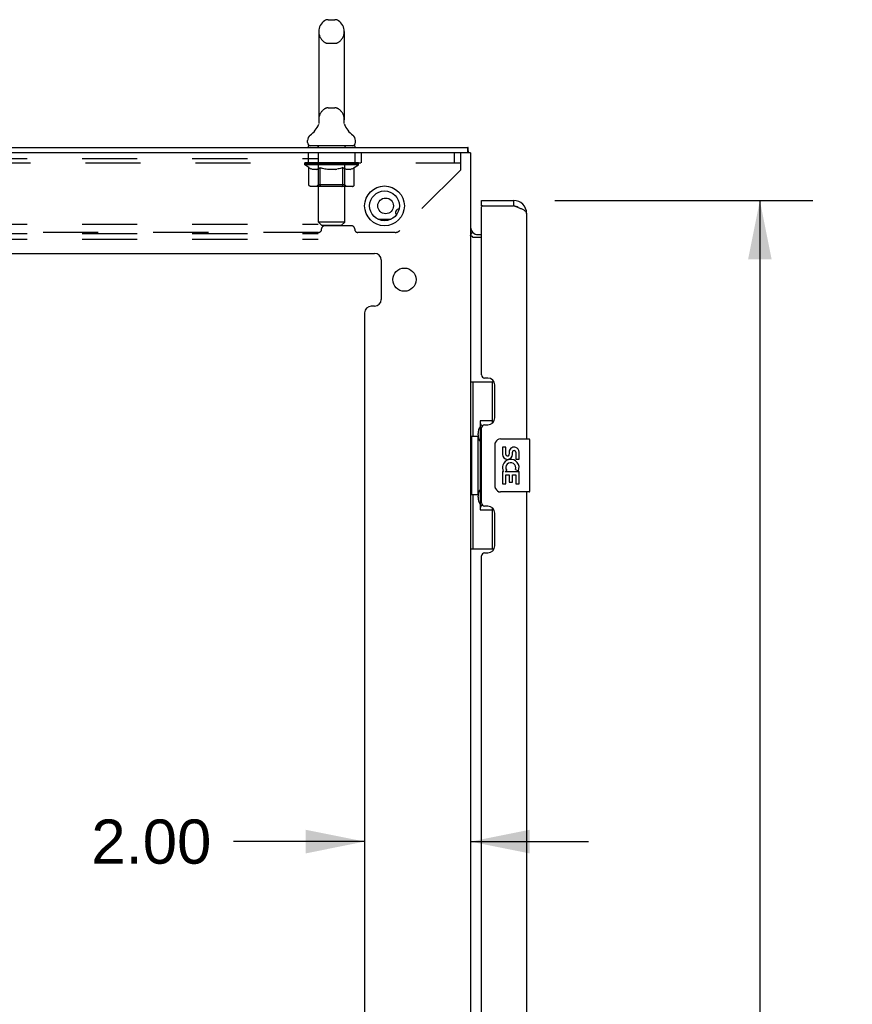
# Model space of a CAD drawing. Header units: inches. Extents: x 0 to 189, y 0 to 122.
# Tile 11 of 35: x 35 to 50, y 62 to 81. Entities that reach past the tile are written whole.
import ezdxf

# ---------------------------------------------------------------- set-up
doc = ezdxf.new("R2010")
doc.units = ezdxf.units.IN
doc.header["$LTSCALE"] = 10.388889
doc.header["$MEASUREMENT"] = 0
doc.linetypes.add('HIDDEN', pattern=[0.2, 0.1, -0.1])
doc.layers.get('0').update_dxf_attribs({"linetype": 'CONTINUOUS'})
for name, color, linetype in [('02___PRT_ALL_AXES', 7, 'CONTINUOUS'), ('DEFAULT_2', 8, 'HIDDEN'), ('DIMENSIONS', 7, 'CONTINUOUS')]:
    doc.layers.add(name, color=color, linetype=linetype)
doc.styles.get("Standard").update_dxf_attribs({"font": 'arial.ttf'})
doc.dimstyles.new('DIMSTYLE_1', dxfattribs={"dimtxt": 0.833333, "dimasz": 1.111111, "dimexe": 0.09, "dimexo": 0.07, "dimgap": 0.0375, "dimtad": 0, "dimtih": 1, "dimtoh": 1, "dimzin": 4, "dimdsep": 46, "dimtxsty": 'Standard', "dimblk": '_FILLED', "dimblk1": '_FILLED', "dimblk2": '_FILLED', "dimcen": 0.09, "dimazin": 1, "dimtfac": 1, "dimtdec": 3, "dimtofl": 0, "dimtmove": 0, "dimatfit": 3, "dimldrblk": '_FILLED', "dimfxl": 0, "dimtolj": 1, "dimtzin": 4, "dimarcsym": 0})

# ---------------------------------------------------------------- blocks, each defined once
blk = doc.blocks.new('_FILLED')
at = {"color": 0, "linetype": 'ByBlock'}
blk.add_solid([(0, 0), (-1, 0.2), (-1, -0.2)], dxfattribs=at)
blk = doc.blocks.new('*D13')
at = {"layer": 'DIMENSIONS', "color": 2, "linetype": 'Continuous'}
for p, q in [((44.771, 77.154), (49.64, 77.154)), ((48.64, 77.154), (48.64, 44.186)), ((48.64, 8.288), (48.64, 41.269)), ((44.771, 8.288), (49.64, 8.288))]:
    blk.add_line(p, q, dxfattribs=at)
at = {"layer": 'DIMENSIONS', "color": 2, "linetype": 'Continuous', "xscale": 1.1111111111, "yscale": 1.1111111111, "zscale": 1.1111111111}
for p, rotation in [((48.64, 77.154), 90), ((48.64, 8.288), 270)]:
    blk.add_blockref('_FILLED', p, dxfattribs=dict(at, rotation=rotation))
at = {"layer": 'DIMENSIONS', "color": 2, "linetype": 'Continuous', "insert": (48.64, 43.769), "char_height": 0.8333, "width": 3.48823, "attachment_point": 2, "line_spacing_factor": 0.9}
blk.add_mtext('68.87\\PDOOR', dxfattribs=at)
blk = doc.blocks.new('*D19')
at = {"layer": 'DIMENSIONS', "color": 2, "linetype": 'Continuous'}
for p, q in [((41.182, 65.058), (38.706, 65.058)), ((43.182, 65.058), (45.404, 65.058))]:
    blk.add_line(p, q, dxfattribs=at)
at = {"layer": 'DIMENSIONS', "color": 2, "linetype": 'Continuous', "xscale": 1.1111111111, "yscale": 1.1111111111, "zscale": 1.1111111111}
blk.add_blockref('_FILLED', (41.182, 65.058), dxfattribs=at)
at = {"layer": 'DIMENSIONS', "color": 2, "linetype": 'Continuous', "xscale": 1.1111111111, "yscale": 1.1111111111, "zscale": 1.1111111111, "rotation": 180}
blk.add_blockref('_FILLED', (43.182, 65.058), dxfattribs=at)
at = {"layer": 'DIMENSIONS', "color": 2, "linetype": 'Continuous', "insert": (38.289, 65.475), "char_height": 0.8333, "width": 2.26456, "attachment_point": 3, "line_spacing_factor": 0.9}
blk.add_mtext('2.00', dxfattribs=at)

msp = doc.modelspace()

# ---------------------------------------------------------------- linework, layer by layer
at = {"color": 7, "linetype": 'Continuous'}
for p, q in [((40.493, 80.562), (40.62, 80.562)), ((40.315, 80.339), (40.315, 78.676)), ((40.798, 80.339), (40.798, 78.676)), ((40.318, 78.64), (40.318, 78.636)), ((40.318, 78.606), (40.318, 78.602)), ((40.105, 78.244), (40.105, 78.282)), ((41.009, 78.244), (41.009, 78.282)), ((40.119, 78.184), (40.119, 78.154)), ((40.994, 78.184), (40.119, 78.184)), ((40.994, 78.184), (40.994, 78.154)), ((43.13, 78.05), (43.13, 78.154)), ((43.386, 77.05), (43.386, 77.154)), ((43.993, 77.154), (43.993, 77.05)), ((43.406, 77.05), (43.386, 77.05)), ((43.183, 76.513), (43.218, 76.547)), ((43.221, 76.55), (43.221, 76.55)), ((43.182, 73.729), (43.622, 73.729)), ((43.221, 73.729), (43.221, 72.704)), ((43.586, 73.729), (43.586, 72.949)), ((43.359, 72.994), (43.359, 71.314)), ((43.586, 72.994), (43.359, 72.994)), ((43.199, 72.704), (43.199, 71.604)), ((43.199, 72.704), (43.322, 72.704)), ((43.322, 72.734), (43.322, 72.755)), ((43.322, 71.604), (43.322, 72.704)), ((43.745, 72.654), (44.285, 72.654)), ((44.3, 71.669), (44.3, 72.639)), ((43.645, 71.754), (43.645, 72.554)), ((43.199, 71.604), (43.322, 71.604)), ((43.221, 71.604), (43.221, 70.579)), ((43.322, 71.553), (43.322, 71.574)), ((44.285, 71.654), (43.745, 71.654)), ((43.586, 71.359), (43.586, 70.579)), ((43.359, 71.314), (43.586, 71.314)), ((43.182, 70.579), (43.622, 70.579))]:
    msp.add_line(p, q, dxfattribs=at)
at = {"color": 3, "linetype": 'Continuous'}
for p, q in [((21.234, 78.154), (43.13, 78.154)), ((43.182, 78.05), (21.249, 78.05)), ((43.182, 78.05), (43.182, 7.392)), ((43.386, 77.154), (43.993, 77.154)), ((43.386, 73.861), (43.386, 77.03)), ((43.406, 77.05), (43.993, 77.05)), ((44.24, 72.654), (44.24, 76.907)), ((41.429, 76.8), (41.685, 76.8)), ((43.218, 76.548), (43.212, 76.543)), ((43.219, 76.548), (43.218, 76.548)), ((43.221, 76.55), (43.219, 76.548)), ((43.386, 76.456), (43.222, 76.456)), ((43.324, 76.508), (43.386, 76.508)), ((22.995, 76.154), (41.369, 76.154)), ((41.494, 76.029), (41.494, 75.283)), ((41.369, 75.158), (41.307, 75.158)), ((41.182, 75.033), (41.182, 54.326)), ((43.506, 73.801), (43.446, 73.801)), ((43.636, 73.051), (43.636, 73.671)), ((43.386, 71.446), (43.386, 72.861)), ((43.446, 72.921), (43.506, 72.921)), ((44.24, 53.032), (44.24, 71.654)), ((43.506, 71.386), (43.446, 71.386)), ((43.636, 70.636), (43.636, 71.256)), ((43.386, 54.239), (43.386, 70.446)), ((43.446, 70.506), (43.506, 70.506))]:
    msp.add_line(p, q, dxfattribs=at)
at = {"color": 7, "linetype": 'Continuous'}
for points in [[(40.318, 78.636), (40.319, 78.632), (40.319, 78.628), (40.319, 78.624), (40.319, 78.619), (40.319, 78.615), (40.319, 78.611), (40.318, 78.606)], [(40.795, 78.602), (40.795, 78.607), (40.794, 78.611), (40.794, 78.615), (40.794, 78.619), (40.794, 78.624), (40.794, 78.628), (40.794, 78.632), (40.795, 78.636), (40.795, 78.64)], [(43.359, 72.97), (43.359, 72.967), (43.359, 72.963), (43.36, 72.959), (43.362, 72.955), (43.363, 72.95), (43.365, 72.945), (43.368, 72.939), (43.371, 72.933), (43.374, 72.927), (43.378, 72.92), (43.382, 72.913), (43.387, 72.905), (43.392, 72.896), (43.395, 72.893)], [(43.645, 72.554), (43.645, 72.56), (43.646, 72.566), (43.646, 72.573), (43.648, 72.579), (43.649, 72.584), (43.651, 72.59)], [(43.651, 71.718), (43.649, 71.723), (43.648, 71.729), (43.646, 71.735), (43.646, 71.741), (43.645, 71.748), (43.645, 71.754)], [(43.395, 71.415), (43.392, 71.411), (43.387, 71.403), (43.382, 71.395), (43.378, 71.388), (43.374, 71.381), (43.371, 71.374), (43.368, 71.368), (43.365, 71.363), (43.363, 71.358), (43.362, 71.353), (43.36, 71.349), (43.359, 71.345), (43.359, 71.341), (43.359, 71.338)]]:
    msp.add_lwpolyline(points, dxfattribs=at)
at = {"color": 3, "linetype": 'Continuous'}
for points in [[(43.138, 78.121), (43.138, 78.125), (43.138, 78.128), (43.138, 78.131), (43.137, 78.135), (43.137, 78.138), (43.137, 78.141), (43.136, 78.143), (43.136, 78.145), (43.135, 78.147), (43.135, 78.149), (43.134, 78.15), (43.134, 78.151), (43.133, 78.152), (43.132, 78.153), (43.132, 78.153), (43.131, 78.154), (43.13, 78.154)], [(43.138, 78.098), (43.138, 78.108), (43.138, 78.112), (43.138, 78.121)], [(43.142, 78.05), (43.141, 78.054), (43.141, 78.059), (43.14, 78.065), (43.139, 78.071), (43.139, 78.076), (43.139, 78.082), (43.138, 78.087), (43.138, 78.093), (43.138, 78.098)], [(44.24, 76.907), (44.239, 76.913), (44.238, 76.919), (44.235, 76.925), (44.231, 76.931), (44.227, 76.937), (44.221, 76.943), (44.214, 76.949), (44.207, 76.955), (44.198, 76.961), (44.189, 76.967), (44.178, 76.973), (44.167, 76.979), (44.156, 76.985), (44.143, 76.991), (44.13, 76.996), (44.116, 77.002), (44.102, 77.008), (44.087, 77.014), (44.072, 77.02), (44.057, 77.026), (44.041, 77.032), (44.025, 77.038), (44.009, 77.044), (43.993, 77.05)], [(43.212, 76.543), (43.21, 76.542), (43.209, 76.541), (43.207, 76.539), (43.205, 76.538), (43.203, 76.536), (43.201, 76.534), (43.198, 76.532), (43.196, 76.53), (43.194, 76.528), (43.192, 76.526), (43.19, 76.524), (43.188, 76.522), (43.187, 76.52), (43.185, 76.518), (43.184, 76.516)], [(43.222, 76.551), (43.222, 76.551), (43.222, 76.551), (43.222, 76.55), (43.221, 76.55), (43.221, 76.55)], [(43.184, 76.516), (43.183, 76.514), (43.182, 76.512), (43.182, 76.511), (43.182, 76.509), (43.182, 76.508)], [(43.197, 76.481), (43.195, 76.483), (43.193, 76.484), (43.191, 76.485), (43.188, 76.486), (43.187, 76.488), (43.185, 76.489), (43.184, 76.491), (43.183, 76.492), (43.182, 76.494), (43.182, 76.495), (43.182, 76.497)], [(43.222, 76.456), (43.222, 76.458), (43.222, 76.46), (43.221, 76.462), (43.221, 76.463), (43.22, 76.465), (43.219, 76.467), (43.218, 76.468), (43.216, 76.47), (43.215, 76.471), (43.213, 76.473), (43.211, 76.474), (43.209, 76.475), (43.207, 76.477), (43.205, 76.478), (43.202, 76.479), (43.197, 76.481)]]:
    msp.add_lwpolyline(points, dxfattribs=at)
for centre, radius in [((41.557, 77.05), 0.375), ((41.578, 77.05), 0.148), ((41.932, 75.658), 0.219)]:
    msp.add_circle(centre, radius, dxfattribs=at)
at = {"color": 7, "linetype": 'Continuous'}
msp.add_circle((41.557, 77.05), 0.281, dxfattribs=at)
for centre, radius, start, end in [((40.557, 80.339), 0.241, 123.1848, 180), ((40.493, 80.437), 0.125, 90, 123.1848), ((40.62, 80.437), 0.125, 56.8152, 90), ((40.557, 80.339), 0.241, 0, 56.8152), ((39.856, 78.783), 0.5, 306.7414, 337.1843), ((40.557, 78.676), 0.241, 180, 188.65), ((40.557, 78.676), 0.241, 351.35, 360), ((41.258, 78.783), 0.5, 202.8157, 233.2586), ((40.23, 78.282), 0.125, 126.7416, 180), ((40.884, 78.282), 0.125, 0, 53.2584), ((40.165, 78.244), 0.06, 180, 270), ((40.949, 78.244), 0.06, 270, 360), ((43.993, 76.907), 0.142, 48.6336, 90), ((44.076, 76.764), 0.26, 90, 92.5937), ((43.745, 72.554), 0.1, 90, 158.7946), ((44.285, 72.639), 0.015, 0, 90), ((43.745, 71.754), 0.1, 201.205, 270), ((44.285, 71.669), 0.015, 270, 360)]:
    msp.add_arc(centre, radius, start, end, dxfattribs=at)
at = {"color": 3, "linetype": 'Continuous'}
for centre, radius, start, end in [((43.993, 76.907), 0.246, 0, 90), ((41.828, 76.925), 0.0625, 87.3381, 223.1235), ((43.406, 77.03), 0.02, 90, 180), ((43.324, 76.65), 0.142, 180, 270), ((41.369, 76.029), 0.125, 0, 90), ((41.369, 75.283), 0.125, 270, 360), ((41.307, 75.033), 0.125, 90, 180), ((43.446, 73.861), 0.06, 180, 270), ((43.506, 73.671), 0.13, 0, 90), ((43.506, 73.051), 0.13, 270, 360), ((43.446, 72.861), 0.06, 90, 180), ((43.446, 71.446), 0.06, 180, 270), ((43.506, 71.256), 0.13, 0, 90), ((43.506, 70.636), 0.13, 270, 360), ((43.446, 70.446), 0.06, 90, 180)]:
    msp.add_arc(centre, radius, start, end, dxfattribs=at)
at = {"color": 7, "linetype": 'Continuous'}
for centre, start_param, end_param in [((43.426, 72.744), 0.699287, 1.51401), ((43.426, 72.744), -4.655602, -3.84088), ((43.426, 71.563), 0.699287, 1.51401), ((43.426, 71.563), -4.655602, -3.84088)]:
    msp.add_ellipse(centre, major_axis=(0, 0.18), ratio=0.579493, start_param=start_param, end_param=end_param, dxfattribs=at)
at = {"layer": '02___PRT_ALL_AXES', "color": 7, "linetype": 'Continuous'}
for p, q in [((43.782, 72.5), (43.782, 72.363)), ((43.845, 72.5), (43.782, 72.5)), ((43.845, 72.363), (43.845, 72.5)), ((43.91, 72.426), (43.91, 72.357)), ((43.971, 72.363), (43.971, 72.405)), ((44.034, 72.405), (44.034, 72.269)), ((44.034, 72.269), (44.097, 72.269)), ((44.097, 72.269), (44.097, 72.405)), ((44.026, 72.074), (44.084, 72.049)), ((43.782, 72.038), (43.782, 71.808)), ((43.801, 72.038), (43.782, 72.038)), ((43.835, 72.038), (43.862, 72.058)), ((43.835, 72.038), (44.097, 72.038)), ((43.845, 71.808), (43.845, 71.976)), ((43.845, 71.976), (43.91, 71.976)), ((43.91, 71.976), (43.91, 71.84)), ((43.971, 71.84), (43.971, 71.976)), ((43.971, 71.976), (44.034, 71.976)), ((44.034, 71.976), (44.034, 71.808)), ((44.097, 71.808), (44.097, 72.038)), ((43.782, 71.808), (43.845, 71.808)), ((43.91, 71.84), (43.971, 71.84)), ((44.034, 71.808), (44.097, 71.808))]:
    msp.add_line(p, q, dxfattribs=at)
for centre, radius, start, end in [((44.002, 72.405), 0.0943, 68.6999, 167.4338), ((44.002, 72.405), 0.0314, 0, 180.0485), ((44.002, 72.405), 0.0943, 0, 68.6704), ((43.877, 72.363), 0.0943, 180, 360), ((43.939, 72.112), 0.157, 336.5966, 161.8791), ((43.877, 72.363), 0.0314, 180, 261.2295), ((43.876, 72.368), 0.0362, 263.4285, 341.7628), ((43.936, 72.112), 0.154, 161.4199, 206.1963), ((43.939, 72.112), 0.0943, 336.5966, 215.1122), ((43.939, 72.112), 0.157, 205.737, 207.8532)]:
    msp.add_arc(centre, radius, start, end, dxfattribs=at)
at = {"layer": 'DEFAULT_2', "color": 8, "linetype": 'HIDDEN'}
for p, q in [((40.493, 80.117), (40.62, 80.117)), ((40.493, 78.899), (40.62, 78.899)), ((40.318, 78.607), (40.318, 78.606)), ((40.319, 78.628), (40.319, 78.628)), ((40.319, 78.624), (40.319, 78.624)), ((40.319, 78.619), (40.319, 78.619)), ((40.319, 78.615), (40.319, 78.615)), ((40.319, 78.611), (40.319, 78.611)), ((40.794, 78.632), (40.794, 78.632)), ((40.794, 78.628), (40.794, 78.628)), ((40.794, 78.624), (40.794, 78.624)), ((40.794, 78.619), (40.794, 78.619)), ((40.794, 78.615), (40.794, 78.615)), ((40.794, 78.611), (40.794, 78.611)), ((40.795, 78.636), (40.795, 78.636)), ((40.795, 78.606), (40.795, 78.607)), ((40.119, 78.05), (40.119, 77.862)), ((40.307, 78.184), (40.307, 78.154)), ((40.307, 78.05), (40.307, 76.425)), ((40.308, 76.744), (40.308, 78.154)), ((40.806, 76.744), (40.806, 78.154)), ((40.807, 78.184), (40.807, 78.154)), ((40.994, 78.05), (40.994, 77.862)), ((41.119, 78.05), (41.119, 77.862)), ((42.869, 78.05), (42.869, 77.862)), ((42.994, 77.732), (42.994, 78.05)), ((21.307, 77.946), (40.307, 77.946)), ((21.369, 77.862), (42.994, 77.862)), ((40.05, 77.827), (40.05, 77.864)), ((40.13, 77.771), (40.05, 77.827)), ((41.063, 77.827), (40.05, 77.827)), ((40.058, 77.859), (40.058, 77.864)), ((40.065, 77.856), (40.065, 77.859)), ((40.065, 77.856), (41.048, 77.856)), ((40.072, 77.856), (40.072, 77.859)), ((40.073, 77.856), (40.073, 77.859)), ((40.081, 77.859), (40.081, 77.864)), ((40.094, 77.856), (40.094, 77.859)), ((40.095, 77.856), (40.095, 77.859)), ((40.118, 77.859), (40.118, 77.864)), ((40.13, 77.856), (40.13, 77.859)), ((40.132, 77.856), (40.132, 77.859)), ((40.295, 77.858), (40.134, 77.858)), ((40.169, 77.859), (40.169, 77.864)), ((40.17, 77.856), (40.17, 77.858)), ((40.171, 77.856), (40.171, 77.858)), ((40.173, 77.856), (40.173, 77.858)), ((40.179, 77.856), (40.179, 77.859)), ((40.179, 77.856), (40.179, 77.858)), ((40.181, 77.856), (40.181, 77.859)), ((40.184, 77.856), (40.184, 77.859)), ((40.188, 77.856), (40.188, 77.858)), ((40.199, 77.856), (40.199, 77.858)), ((40.213, 77.856), (40.213, 77.858)), ((40.214, 77.856), (40.214, 77.861)), ((40.23, 77.856), (40.23, 77.858)), ((40.23, 77.856), (40.23, 77.858)), ((40.231, 77.859), (40.231, 77.864)), ((40.239, 77.856), (40.239, 77.859)), ((40.242, 77.856), (40.242, 77.859)), ((40.25, 77.856), (40.25, 77.858)), ((40.259, 77.856), (40.259, 77.862)), ((40.271, 77.856), (40.271, 77.858)), ((40.274, 77.856), (40.274, 77.858)), ((40.295, 77.856), (40.295, 77.858)), ((40.349, 77.858), (40.299, 77.858)), ((40.304, 77.859), (40.304, 77.864)), ((40.309, 77.856), (40.309, 77.859)), ((40.313, 77.856), (40.313, 77.859)), ((40.318, 77.856), (40.318, 77.863)), ((40.321, 77.856), (40.321, 77.858)), ((40.33, 77.856), (40.33, 77.858)), ((40.349, 77.856), (40.349, 77.858)), ((40.409, 77.858), (40.361, 77.858)), ((40.378, 77.856), (40.378, 77.858)), ((40.384, 77.859), (40.384, 77.864)), ((40.386, 77.856), (40.386, 77.859)), ((40.388, 77.856), (40.388, 77.863)), ((40.391, 77.856), (40.391, 77.859)), ((40.397, 77.856), (40.397, 77.859)), ((40.409, 77.856), (40.409, 77.858)), ((40.473, 77.858), (40.43, 77.858)), ((40.44, 77.856), (40.44, 77.858)), ((40.465, 77.858), (40.557, 77.864)), ((40.469, 77.859), (40.469, 77.864)), ((40.469, 77.859), (40.469, 77.864)), ((40.469, 77.864), (40.469, 77.864)), ((40.469, 77.856), (40.469, 77.859)), ((40.472, 77.856), (40.472, 77.859)), ((40.473, 77.856), (40.473, 77.859)), ((40.473, 77.856), (40.473, 77.858)), ((40.54, 77.858), (40.501, 77.858)), ((40.506, 77.856), (40.506, 77.858)), ((40.54, 77.856), (40.54, 77.858)), ((40.555, 77.859), (40.555, 77.859)), ((40.555, 77.856), (40.555, 77.859)), ((40.555, 77.856), (40.555, 77.859)), ((40.557, 77.859), (40.557, 77.864)), ((40.557, 77.864), (40.648, 77.858)), ((40.559, 77.856), (40.559, 77.859)), ((40.559, 77.856), (40.559, 77.859)), ((40.559, 77.859), (40.559, 77.859)), ((40.573, 77.856), (40.573, 77.858)), ((40.573, 77.858), (40.612, 77.858)), ((40.607, 77.856), (40.607, 77.858)), ((40.64, 77.856), (40.64, 77.859)), ((40.64, 77.856), (40.64, 77.858)), ((40.64, 77.858), (40.684, 77.858)), ((40.641, 77.856), (40.641, 77.859)), ((40.644, 77.859), (40.644, 77.864)), ((40.644, 77.864), (40.645, 77.864)), ((40.644, 77.856), (40.644, 77.859)), ((40.645, 77.859), (40.645, 77.864)), ((40.673, 77.856), (40.673, 77.858)), ((40.705, 77.856), (40.705, 77.858)), ((40.705, 77.858), (40.752, 77.858)), ((40.717, 77.856), (40.717, 77.859)), ((40.723, 77.856), (40.723, 77.859)), ((40.725, 77.856), (40.725, 77.863)), ((40.727, 77.856), (40.727, 77.859)), ((40.73, 77.859), (40.73, 77.864)), ((40.736, 77.856), (40.736, 77.858)), ((40.764, 77.856), (40.764, 77.858)), ((40.764, 77.858), (40.814, 77.858)), ((40.784, 77.856), (40.784, 77.858)), ((40.792, 77.856), (40.792, 77.858)), ((40.796, 77.856), (40.796, 77.863)), ((40.801, 77.856), (40.801, 77.859)), ((40.804, 77.856), (40.804, 77.859)), ((40.807, 77.449), (40.807, 77.824)), ((40.81, 77.859), (40.81, 77.864)), ((40.818, 77.856), (40.818, 77.858)), ((40.818, 77.858), (41.063, 77.858)), ((40.84, 77.856), (40.84, 77.858)), ((40.842, 77.856), (40.842, 77.858)), ((40.855, 77.856), (40.855, 77.862)), ((40.864, 77.856), (40.864, 77.858)), ((40.871, 77.856), (40.871, 77.859)), ((40.874, 77.856), (40.874, 77.859)), ((40.882, 77.859), (40.882, 77.864)), ((40.883, 77.856), (40.883, 77.858)), ((40.883, 77.856), (40.883, 77.858)), ((40.899, 77.856), (40.899, 77.861)), ((40.9, 77.856), (40.9, 77.858)), ((40.914, 77.856), (40.914, 77.858)), ((40.926, 77.856), (40.926, 77.858)), ((40.929, 77.856), (40.929, 77.859)), ((40.932, 77.856), (40.932, 77.859)), ((40.935, 77.856), (40.935, 77.859)), ((40.935, 77.856), (40.935, 77.858)), ((40.94, 77.856), (40.94, 77.858)), ((40.943, 77.856), (40.943, 77.858)), ((40.943, 77.856), (40.943, 77.858)), ((40.944, 77.859), (40.944, 77.864)), ((40.966, 77.861), (41.062, 77.862)), ((40.966, 77.858), (40.966, 77.861)), ((40.981, 77.856), (40.981, 77.859)), ((40.983, 77.856), (40.983, 77.859)), ((40.985, 77.772), (41.063, 77.827)), ((40.995, 77.859), (40.995, 77.864)), ((41.018, 77.856), (41.018, 77.859)), ((41.019, 77.856), (41.019, 77.859)), ((41.032, 77.859), (41.032, 77.864)), ((41.04, 77.856), (41.04, 77.859)), ((41.041, 77.856), (41.041, 77.859)), ((41.048, 77.856), (41.048, 77.859)), ((41.055, 77.859), (41.055, 77.864)), ((41.062, 77.858), (41.062, 77.862)), ((41.063, 77.827), (41.063, 77.859)), ((40.13, 77.447), (40.13, 77.771)), ((40.13, 77.771), (40.141, 77.763)), ((40.152, 77.757), (40.141, 77.763)), ((40.163, 77.751), (40.152, 77.757)), ((40.174, 77.745), (40.163, 77.751)), ((40.184, 77.741), (40.174, 77.746)), ((40.195, 77.737), (40.184, 77.741)), ((40.278, 77.737), (40.195, 77.737)), ((40.278, 77.737), (40.289, 77.741)), ((40.3, 77.746), (40.289, 77.741)), ((40.311, 77.751), (40.3, 77.746)), ((40.321, 77.757), (40.31, 77.751)), ((40.333, 77.764), (40.321, 77.757)), ((40.344, 77.771), (40.332, 77.764)), ((40.344, 77.447), (40.344, 77.771)), ((40.344, 77.771), (40.367, 77.764)), ((40.389, 77.757), (40.367, 77.764)), ((40.412, 77.751), (40.389, 77.757)), ((40.434, 77.745), (40.411, 77.751)), ((40.456, 77.741), (40.433, 77.745)), ((40.478, 77.737), (40.456, 77.741)), ((40.636, 77.737), (40.478, 77.737)), ((40.636, 77.737), (40.658, 77.741)), ((40.681, 77.746), (40.658, 77.741)), ((40.703, 77.751), (40.68, 77.746)), ((40.726, 77.757), (40.703, 77.751)), ((40.748, 77.764), (40.725, 77.757)), ((40.772, 77.772), (40.748, 77.764)), ((40.772, 77.447), (40.772, 77.772)), ((40.772, 77.772), (40.783, 77.764)), ((40.795, 77.757), (40.783, 77.764)), ((40.807, 77.751), (40.795, 77.757)), ((40.818, 77.745), (40.807, 77.751)), ((40.829, 77.741), (40.818, 77.745)), ((40.841, 77.737), (40.829, 77.741)), ((40.916, 77.737), (40.841, 77.737)), ((40.916, 77.737), (40.927, 77.741)), ((40.939, 77.746), (40.927, 77.741)), ((40.95, 77.751), (40.939, 77.745)), ((40.962, 77.757), (40.95, 77.751)), ((40.974, 77.764), (40.962, 77.757)), ((40.985, 77.772), (40.973, 77.764)), ((40.985, 77.447), (40.985, 77.772)), ((42.994, 77.732), (41.849, 76.587)), ((40.951, 77.418), (40.164, 77.418)), ((40.307, 77.449), (40.275, 77.418)), ((40.807, 77.449), (40.307, 77.449)), ((40.353, 77.421), (40.351, 77.423)), ((40.357, 77.418), (40.355, 77.42)), ((40.359, 77.418), (40.357, 77.418)), ((40.361, 77.418), (40.359, 77.418)), ((40.807, 77.449), (40.839, 77.418)), ((40.368, 76.684), (40.308, 76.744)), ((40.806, 76.744), (40.308, 76.744)), ((40.746, 76.684), (40.806, 76.744)), ((21.307, 76.706), (40.307, 76.706)), ((21.307, 76.529), (40.307, 76.529)), ((40.31, 76.549), (32.553, 76.549)), ((40.368, 76.684), (40.746, 76.684)), ((40.369, 76.608), (40.369, 76.615)), ((40.935, 76.674), (40.428, 76.674)), ((40.994, 76.608), (40.994, 76.615)), ((41.757, 76.549), (41.053, 76.549)), ((21.307, 76.425), (40.307, 76.425))]:
    msp.add_line(p, q, dxfattribs=at)
for points in [[(40.164, 77.418), (40.16, 77.418), (40.156, 77.418), (40.152, 77.42), (40.148, 77.421), (40.144, 77.423), (40.141, 77.425), (40.138, 77.428), (40.135, 77.431), (40.133, 77.435), (40.131, 77.439), (40.13, 77.443), (40.13, 77.447)], [(40.344, 77.439), (40.344, 77.443), (40.344, 77.447)], [(40.345, 77.435), (40.344, 77.439), (40.344, 77.443), (40.344, 77.447)], [(40.355, 77.42), (40.353, 77.421), (40.351, 77.423), (40.349, 77.425), (40.348, 77.428), (40.346, 77.431), (40.345, 77.435)], [(40.349, 77.425), (40.348, 77.428), (40.346, 77.431)], [(40.754, 77.418), (40.757, 77.418), (40.759, 77.418), (40.761, 77.42), (40.762, 77.421), (40.764, 77.423), (40.766, 77.425), (40.768, 77.428), (40.769, 77.431), (40.77, 77.435), (40.771, 77.439), (40.771, 77.443), (40.772, 77.447)], [(40.951, 77.418), (40.955, 77.418), (40.959, 77.418), (40.963, 77.42), (40.967, 77.421), (40.971, 77.423), (40.974, 77.425), (40.978, 77.428), (40.98, 77.431), (40.982, 77.435), (40.984, 77.439), (40.985, 77.443), (40.985, 77.447)]]:
    msp.add_lwpolyline(points, dxfattribs=at)
for centre, radius, start, end in [((40.557, 80.339), 0.241, 180, 236.8152), ((40.557, 80.339), 0.241, 303.1848, 360), ((40.493, 80.242), 0.125, 236.8152, 270), ((40.62, 80.242), 0.125, 270, 303.1848), ((40.557, 78.676), 0.241, 123.1848, 180), ((40.493, 78.774), 0.125, 90, 123.1848), ((40.62, 78.774), 0.125, 56.8152, 90), ((40.557, 78.676), 0.241, 0, 56.8152), ((40.278, 78.154), 0.03, 0, 90), ((40.836, 78.154), 0.03, 90, 180), ((40.275, 77.824), 0.0318, 0, 90), ((40.839, 77.824), 0.0318, 90, 180), ((40.31, 76.608), 0.0591, 270, 360), ((40.428, 76.615), 0.0591, 90, 180), ((40.935, 76.615), 0.0591, 0, 90), ((41.053, 76.608), 0.0591, 180, 270), ((41.757, 76.679), 0.13, 270, 315)]:
    msp.add_arc(centre, radius, start, end, dxfattribs=at)
for centre, major_axis, ratio, start_param, end_param in [((40.557, 77.864), (0.506, 0.005), 0.05963, 2.96643, 3.140963), ((40.035, 77.854), (0.158, 0), 0.060556, 0.430652, 1.470503), ((40.557, 77.864), (0.506, 0), 0.060556, -3.141593, -2.96706), ((40.035, 77.849), (0.158, 0.002), 0.05963, 1.376596, 1.469874), ((40.557, 77.864), (0.506, 0.011), 0.05688, 2.791345, 2.965878), ((40.015, 77.854), (0.158, 0.002), 0.05963, 0.25549, 1.295341), ((40.07, 77.854), (0.158, -0.002), 0.05963, 0.605815, 1.645666), ((40.557, 77.864), (0.506, -0.005), 0.05963, -2.96643, -2.791898), ((40.07, 77.849), (0.158, 0), 0.060556, 1.551758, 1.645036), ((40.015, 77.849), (0.158, 0.003), 0.05688, 1.20151, 1.294789), ((40.071, 77.851), (0.131, 0.001), 0.05963, 1.065228, 1.614276), ((40.055, 77.851), (0.131, 0.003), 0.05688, 0.890143, 1.43919), ((40.101, 77.851), (0.131, 0), 0.060556, 1.240391, 1.789438), ((40.557, 77.864), (0.506, 0.015), 0.052395, 2.616403, 2.790936), ((40.012, 77.854), (0.158, 0.003), 0.05688, 0.080405, 1.120256), ((40.12, 77.854), (0.158, -0.003), 0.05688, 0.7809, 1.820751), ((40.557, 77.864), (0.506, -0.011), 0.05688, -2.791345, -2.616812), ((40.12, 77.849), (0.158, -0.002), 0.05963, 1.72692, 1.820198), ((40.012, 77.849), (0.158, 0.005), 0.052395, 1.026568, 1.119847), ((40.055, 77.851), (0.131, 0.004), 0.052395, 0.715201, 1.264248), ((40.146, 77.851), (0.131, -0.001), 0.05963, 1.415553, 1.9646), ((40.557, 77.864), (0.506, 0.02), 0.046319, 2.441654, 2.616187), ((40.183, 77.854), (0.158, -0.005), 0.052395, 0.955842, 1.995693), ((40.557, 77.864), (0.506, -0.015), 0.052395, -2.616403, -2.44187), ((40.026, 77.854), (0.158, 0.005), 0.052395, -0.094537, 0.945314), ((40.183, 77.849), (0.158, -0.003), 0.05688, 1.902006, 1.995284), ((40.026, 77.849), (0.158, 0.006), 0.046319, 0.851819, 0.945098), ((40.069, 77.851), (0.131, 0.005), 0.046319, 0.540452, 1.089499), ((40.203, 77.851), (0.131, -0.003), 0.05688, 1.590638, 2.139686), ((40.557, 77.864), (0.506, 0.024), 0.038841, 2.267123, 2.441656), ((40.258, 77.854), (0.158, -0.006), 0.046319, 1.130591, 2.170442), ((40.055, 77.854), (0.158, 0.006), 0.046319, -0.269286, 0.770565), ((40.557, 77.864), (0.506, -0.02), 0.046319, -2.441654, -2.267121), ((40.258, 77.849), (0.158, -0.005), 0.052395, 2.076947, 2.170226), ((40.055, 77.849), (0.158, 0.007), 0.038841, 0.677289, 0.770567), ((40.099, 77.851), (0.131, 0.006), 0.038841, 0.365921, 0.914969), ((40.27, 77.851), (0.131, -0.004), 0.052395, 1.76558, 2.314627), ((40.557, 77.864), (0.506, 0.027), 0.030195, 2.09281, 2.267343), ((40.342, 77.854), (0.158, -0.007), 0.038841, 1.305122, 2.344973), ((40.1, 77.854), (0.158, 0.007), 0.038841, -0.443817, 0.596034), ((40.557, 77.864), (0.506, -0.024), 0.038841, -2.267123, -2.092591), ((40.342, 77.849), (0.158, -0.006), 0.046319, 2.251696, 2.344975), ((40.1, 77.849), (0.158, 0.008), 0.030195, 0.502975, 0.596254), ((40.142, 77.851), (0.131, 0.007), 0.030195, 0.191608, 0.740655), ((40.347, 77.851), (0.131, -0.005), 0.046319, 1.940329, 2.489376), ((40.159, 77.854), (0.158, 0.008), 0.030195, -0.61813, 0.421721), ((40.557, 77.864), (0.506, 0.029), 0.020645, 1.918687, 2.09322), ((40.432, 77.854), (0.158, -0.008), 0.030195, 1.479435, 2.519286), ((40.557, 77.864), (0.506, -0.027), 0.030195, -2.09281, -1.918277), ((40.432, 77.849), (0.158, -0.007), 0.038841, 2.426227, 2.519505), ((40.159, 77.849), (0.158, 0.009), 0.020645, 0.328852, 0.422131), ((40.198, 77.851), (0.131, 0.007), 0.020645, 0.017485, 0.566532), ((40.429, 77.851), (0.131, -0.006), 0.038841, 2.11486, 2.663907), ((40.23, 77.854), (0.158, 0.009), 0.020645, -0.792253, 0.247598), ((40.557, 77.864), (0.506, 0.03), 0.010478, 1.744704, 1.919237), ((40.526, 77.854), (0.158, -0.009), 0.020645, 1.653558, 2.693409), ((40.557, 77.864), (0.506, -0.029), 0.020645, -1.918687, -1.744154), ((40.526, 77.849), (0.158, -0.008), 0.030195, 2.60054, 2.693819), ((40.23, 77.849), (0.158, 0.009), 0.010478, 0.154869, 0.248148), ((40.265, 77.851), (0.131, 0.008), 0.010478, 6.126688, 6.675735), ((40.516, 77.851), (0.131, -0.007), 0.030195, 2.289173, 2.83822), ((40.311, 77.854), (0.158, 0.009), 0.010478, -0.966236, -0.000846), ((40.621, 77.854), (0.158, -0.009), 0.010478, 1.827541, 2.867392), ((40.557, 77.864), (0.506, -0.03), 0.010478, -1.744704, -1.570171), ((40.621, 77.849), (0.158, -0.009), 0.020645, 2.774664, 2.867942), ((40.604, 77.851), (0.131, -0.007), 0.020645, 2.463296, 3.012344), ((40.492, 77.854), (0.158, 0.009), 0.010478, 0.274201, 1.314052), ((40.423, 77.851), (0.131, 0.008), 0.010478, -0.000483, 0.504314), ((40.399, 77.849), (0.158, 0.009), 0.010478, 0.099668, 0.192946), ((40.557, 77.864), (0.506, 0.03), 0.010478, -1.571421, -1.396888), ((40.714, 77.849), (0.158, -0.009), 0.010478, 2.948646, 3.041925), ((40.69, 77.851), (0.131, -0.008), 0.010478, 2.637279, 3.142076), ((40.587, 77.854), (0.158, 0.009), 0.020645, 0.448184, 1.488034), ((40.51, 77.851), (0.131, 0.007), 0.020645, 0.129249, 0.678296), ((40.492, 77.849), (0.158, 0.009), 0.020645, 0.273651, 0.366929), ((40.803, 77.854), (0.158, -0.009), 0.010478, -3.140747, -2.175357), ((40.557, 77.864), (0.506, 0.029), 0.020645, -1.397439, -1.222906), ((40.557, 77.864), (0.506, -0.03), 0.010478, 1.222355, 1.396888), ((40.681, 77.854), (0.158, 0.008), 0.030195, 0.622307, 1.662158), ((40.598, 77.851), (0.131, 0.007), 0.030195, 0.303372, 0.852419), ((40.848, 77.851), (0.131, -0.008), 0.010478, 2.749043, 3.29809), ((40.883, 77.854), (0.158, -0.009), 0.020645, 2.893995, 3.933846), ((40.587, 77.849), (0.158, 0.008), 0.030195, 0.447774, 0.541052), ((40.883, 77.849), (0.158, -0.009), 0.010478, 2.893445, 2.986723), ((40.557, 77.864), (0.506, 0.027), 0.030195, -1.223315, -1.048783), ((40.557, 77.864), (0.506, -0.029), 0.020645, 1.048373, 1.222906), ((40.772, 77.854), (0.158, 0.007), 0.038841, 0.79662, 1.836471), ((40.684, 77.851), (0.131, 0.006), 0.038841, 0.477686, 1.026733), ((40.915, 77.851), (0.131, -0.007), 0.020645, 2.57506, 3.124108), ((40.954, 77.854), (0.158, -0.008), 0.030195, 2.719872, 3.759723), ((40.855, 77.854), (0.158, 0.006), 0.046319, 0.971151, 2.011002), ((40.681, 77.849), (0.158, 0.007), 0.038841, 0.622087, 0.715366), ((40.954, 77.849), (0.158, -0.009), 0.020645, 2.719462, 2.812741), ((40.557, 77.864), (0.506, 0.024), 0.038841, -1.049002, -0.874469), ((40.557, 77.864), (0.506, -0.027), 0.030195, 0.87425, 1.048783), ((40.767, 77.851), (0.131, 0.005), 0.046319, 0.652216, 1.201263), ((40.93, 77.854), (0.158, 0.005), 0.052395, 1.1459, 2.185751), ((40.971, 77.851), (0.131, -0.007), 0.030195, 2.400937, 2.949985), ((41.013, 77.854), (0.158, -0.007), 0.038841, 2.545558, 3.585409), ((40.843, 77.851), (0.131, 0.004), 0.052395, 0.826965, 1.376012), ((40.772, 77.849), (0.158, 0.006), 0.046319, 0.796618, 0.889896), ((41.013, 77.849), (0.158, -0.008), 0.030195, 2.545339, 2.638617), ((40.993, 77.854), (0.158, 0.003), 0.05688, 1.320842, 2.360692), ((40.557, 77.864), (0.506, 0.02), 0.046319, -0.874471, -0.699939), ((40.557, 77.864), (0.506, -0.024), 0.038841, 0.699936, 0.874469), ((41.058, 77.854), (0.158, -0.006), 0.046319, 2.371028, 3.410879), ((41.015, 77.851), (0.131, -0.006), 0.038841, 2.226624, 2.775671), ((41.043, 77.854), (0.158, 0.002), 0.05963, 1.495927, 2.535778), ((40.911, 77.851), (0.131, 0.003), 0.05688, 1.001907, 1.550954), ((41.088, 77.854), (0.158, -0.005), 0.052395, 2.196279, 3.23613), ((41.044, 77.851), (0.131, -0.005), 0.046319, 2.052093, 2.601141), ((40.855, 77.849), (0.158, 0.005), 0.052395, 0.971367, 1.064645), ((41.079, 77.854), (0.158, 0), 0.060556, 2.364024, 2.71094), ((41.058, 77.849), (0.158, -0.007), 0.038841, 2.371026, 2.464304), ((41.101, 77.854), (0.158, -0.003), 0.05688, 2.021337, 3.061188), ((40.557, 77.864), (0.506, 0.015), 0.052395, -0.699723, -0.52519), ((40.557, 77.864), (0.506, -0.02), 0.046319, 0.525406, 0.699939), ((41.098, 77.854), (0.158, -0.002), 0.05963, 1.846251, 2.886102), ((40.968, 77.851), (0.131, 0.001), 0.05963, 1.176993, 1.72604), ((41.059, 77.851), (0.131, -0.004), 0.052395, 1.877344, 2.426392), ((41.012, 77.851), (0.131, 0), 0.060556, 1.352155, 1.901202), ((41.058, 77.851), (0.131, -0.003), 0.05688, 1.702402, 2.25145), ((41.042, 77.851), (0.131, -0.001), 0.05963, 1.527317, 2.076364), ((40.93, 77.849), (0.158, 0.003), 0.05688, 1.146309, 1.239587), ((41.088, 77.849), (0.158, -0.006), 0.046319, 2.196495, 2.289773), ((40.557, 77.864), (0.506, 0.011), 0.05688, -0.524781, -0.350248), ((40.557, 77.864), (0.506, -0.015), 0.052395, 0.350657, 0.52519), ((41.079, 77.849), (0.158, -0.002), 0.05963, 1.764997, 1.971333), ((40.993, 77.849), (0.158, 0.002), 0.05963, 1.321394, 1.414673), ((41.101, 77.849), (0.158, -0.005), 0.052395, 2.021746, 2.115024), ((40.557, 77.864), (0.506, 0.005), 0.05963, -0.349695, -0.175162), ((40.557, 77.864), (0.506, -0.011), 0.05688, 0.175715, 0.350248), ((41.043, 77.849), (0.158, 0), 0.060556, 1.496556, 1.589835), ((41.098, 77.849), (0.158, -0.003), 0.05688, 1.846804, 1.940083), ((40.557, 77.864), (0.506, -0.005), 0.05963, 6.27665, 6.458348), ((40.557, 77.864), (0.506, 0), 0.060556, -0.174533, -0.058352)]:
    msp.add_ellipse(centre, major_axis=major_axis, ratio=ratio, start_param=start_param, end_param=end_param, dxfattribs=at)

# ---------------------------------------------------------------- dimensions: what is measured, and where the dimension line sits
at = {"layer": 'DIMENSIONS', "color": 2, "linetype": 'Continuous'}
dim = msp.add_linear_dim(base=(43.182, 65.058), p1=(41.182, 54.326), p2=(43.182, 78.05), text='<>\\P[]', dimstyle='DIMSTYLE_1', dxfattribs=at)
dim.commit()
dim.dimension.update_dxf_attribs({"geometry": '*D19', "text_midpoint": (37.147, 65.053), "dimtype": 160})
dim = msp.add_linear_dim(base=(48.64, 8.288), p1=(44.701, 77.154), p2=(44.701, 8.288), angle=270, text='<>\\PDOOR\\P[]', dimstyle='DIMSTYLE_1', dxfattribs=at)
dim.commit()
dim.dimension.update_dxf_attribs({"geometry": '*D13', "text_midpoint": (48.64, 42.728), "dimtype": 160})

doc.saveas('drawing.dxf')
